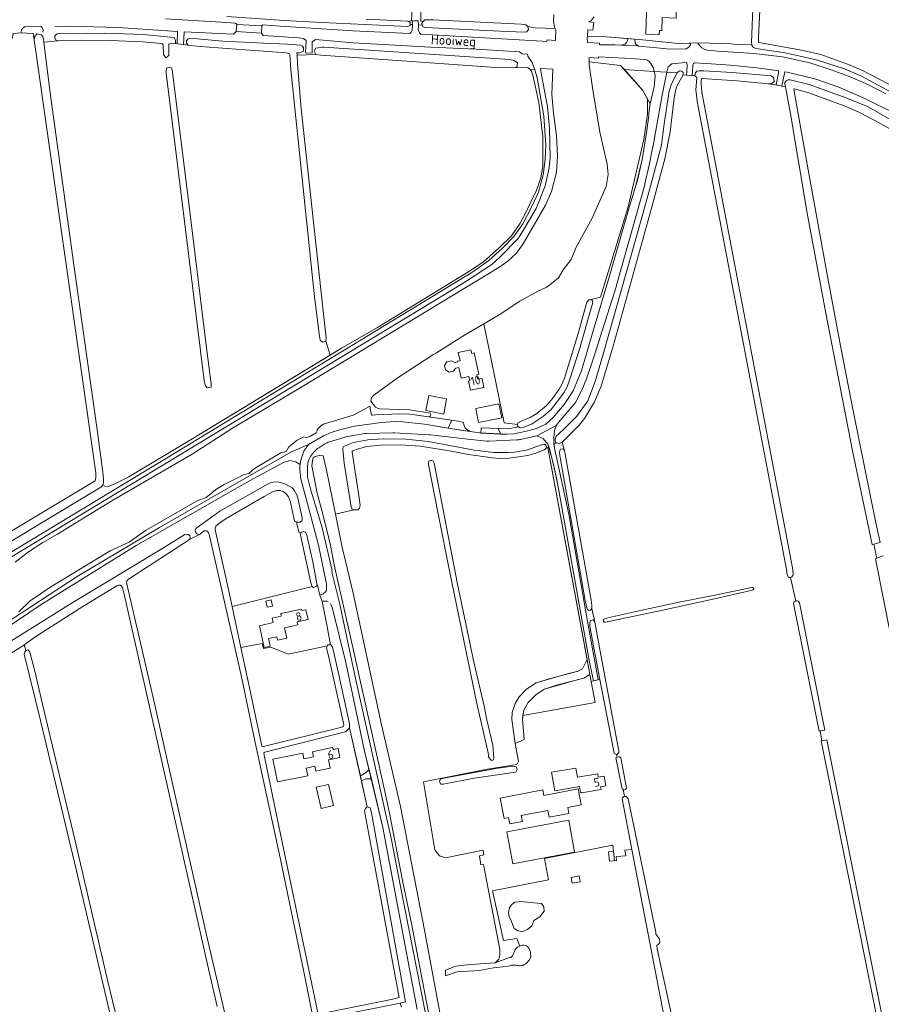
# Model space of a CAD drawing. Header units: metres. Extents: x 209813 to 223847, y 571801 to 587119.
# Tile 181 of 256: x 217034 to 217443, y 577986 to 578454. Entities that reach past the tile are written whole.
import ezdxf
from ezdxf.enums import TextEntityAlignment as Align

# ---------------------------------------------------------------- set-up
doc = ezdxf.new("R2010")
doc.units = ezdxf.units.M
for name, color, linetype, lineweight in [('B-RO-GR-BOUWLAND-GV', 8, 'Continuous', 0), ('B-RO-GR-GRAS-GV', 8, 'Continuous', 0), ('B-RO-GR-GROENVOORZIENING-GV', 8, 'Continuous', 0), ('B-RO-OG-BEBOUWING-T18', 8, 'Continuous', 0), ('B-RO-OG-TERREIN_CULTUURSCHEIDING-GV', 8, 'Continuous', 0), ('B-RO-OG-TERREIN_ERF-GV', 8, 'Continuous', 0), ('B-RO-OG-TOPOGRAFIE-T18', 8, 'Continuous', 0), ('B-RO-OG-WATER_GREPPEL-GV', 8, 'Continuous', 0), ('B-RO-OG-WEG-GV', 8, 'Continuous', 0), ('B-RO-VH-ONVERHARD-GV', 8, 'Continuous', 0), ('B-RO-VH-VERHARDING_BETONSTRAATSTEEN-GV', 8, 'Continuous', 0), ('B-RO-VH-VERHARDING_HALFVERHARDING-GV', 8, 'Continuous', 0), ('B-RO-VH-VERHARDING_OPEN-GV', 8, 'Continuous', 0), ('B-RO-VH-VERHARDING_PUIN-GV', 8, 'Continuous', 0), ('B-RO-VH-VERHARDING_STRAATBAKSTEEN-GV', 8, 'Continuous', 0)]:
    doc.layers.add(name, color=color, linetype=linetype, lineweight=lineweight)
doc.styles.add('NLCS-ISO-M200-T18', font='txt', dxfattribs={"height": 0.36})

msp = doc.modelspace()

# ---------------------------------------------------------------- linework, layer by layer
at = {"layer": 'B-RO-GR-BOUWLAND-GV', "flags": 128}
for points in [[(217451.437, 578141.912), (217440.315, 578197.858), (217440.989, 578198.102), (217439.527, 578204.865), (217438.883, 578204.699), (217429.469, 578249.142), (217416.788, 578314.636), (217407.86, 578362.106), (217400.017, 578409.418), (217397.688, 578422.153), (217392.897, 578423.102), (217389.387, 578423.643), (217374.689, 578425.034), (217362.695, 578425.833), (217358.263, 578426.147), (217358.013, 578426.137), (217357.825, 578426.04), (217357.687, 578425.883), (217357.585, 578425.271), (217357.567, 578423.745), (217357.93, 578419.564), (217400.918, 578193.522), (217401.225, 578190.674), (217401.12, 578189.881), (217400.472, 578189.11), (217400.043, 578188.961), (217402.564, 578177.8)], [(217404.235, 578176.942), (217416.335, 578116.47)], [(217416.335, 578116.47), (217414.028, 578116.059), (217414.956, 578111.372), (217417.262, 578111.834), (217480.675, 577794.898)]]:
    msp.add_lwpolyline(points, dxfattribs=at)
at = {"layer": 'B-RO-GR-GRAS-GV', "flags": 128}
for points in [[(217386.468, 578481.546), (217384.763, 578445.617), (217384.76, 578443.324), (217384.946, 578443.253), (217405.966, 578439.464), (217414.423, 578437.572), (217428.427, 578432.459), (217434.537, 578429.849), (217458.27, 578417.388)], [(217198.333, 578454.373), (217218.053, 578453.363), (217218.625, 578453.262), (217219.867, 578453.684), (217220.898, 578472.93)], [(217224.127, 578473.038), (217224.405, 578453.313), (217225.411, 578453.287), (217226.272, 578453.987), (217227.422, 578454.057), (217230.018, 578453.96), (217272.125, 578451.931), (217274.243, 578451.632), (217275.269, 578450.891), (217278.683, 578450.271), (217288.133, 578449.96), (217287.811, 578450.593), (217287.382, 578453.565), (217287.515, 578456.63)], [(217181.351, 578294.695), (217186.656, 578297.908), (217203.781, 578307.734), (217246.684, 578334.124), (217254.149, 578339.01), (217261.74, 578345.812), (217267.523, 578351.364), (217271.552, 578357.374), (217274.466, 578362.78), (217279.379, 578373.026), (217281.394, 578378.965), (217282.34, 578384.512), (217282.304, 578398.369), (217280.433, 578414.738), (217277.537, 578427.776), (217276.906, 578429.672), (217276.237, 578430.624), (217275.274, 578431.399), (217268.169, 578431.203), (217259.932, 578431.386), (217217.75, 578434.422), (217176.878, 578437.15), (217174.467, 578437.481), (217165.555, 578437.256), (217165.802, 578433.103), (217167.584, 578411.768), (217177.745, 578317.112), (217179.444, 578302.836), (217179.166, 578301.24)], [(217402.564, 578177.8), (217400.043, 578188.961), (217399.014, 578189.005), (217398.424, 578190.355), (217398.149, 578192.824), (217355.769, 578414.481), (217355.083, 578420.628), (217355.515, 578426.557), (217354.553, 578427.388), (217348.983, 578427.934), (217346.17, 578422.772), (217345.698, 578421.589), (217345.312, 578420.177), (217344.712, 578416.962), (217342.783, 578400.721), (217340.279, 578387.893), (217333.981, 578364.582), (217315.694, 578298.883), (217310.057, 578279.983), (217306.85, 578272.473), (217302.171, 578264.536), (217299.586, 578261.314), (217291.594, 578253.349), (217292.846, 578248.499), (217305.283, 578178.122), (217305.618, 578175.597), (217305.645, 578174.223), (217307.283, 578166.965), (217309.145, 578156.569), (217317.246, 578113.192), (217318.511, 578106.607), (217318.511, 578105.734), (217317.564, 578104.727), (217317.364, 578104.809), (217317.611, 578103.519), (217318.544, 578103.755), (217319.365, 578103.24), (217322.128, 578088.874), (217321.665, 578088.165), (217320.852, 578087.971), (217320.545, 578088.201), (217321.189, 578084.835), (217321.939, 578084.868), (217322.9, 578083.766), (217335.971, 578020.358), (217336.007, 578019.527), (217336.317, 578019.179), (217337.715, 578017.079), (217337.88, 578015.467), (217337.257, 578014.721), (217336.55, 578014.052), (217336.73, 578012.526), (217344.362, 577976.662)], [(217459.66, 578395.166), (217440.013, 578406.226), (217432.413, 578410.146), (217425.525, 578413.189), (217408.756, 578419.325), (217401.824, 578421.17), (217401.659, 578421.197), (217402.496, 578415.599), (217408.738, 578381.055), (217418.099, 578329.561), (217423.916, 578298.253), (217429.953, 578267.457), (217440.502, 578215.011), (217442.624, 578205.662), (217439.527, 578204.865), (217440.989, 578198.102), (217444.085, 578199.223)], [(217258.427, 578245.771), (217246.974, 578247.431), (217238.019, 578249.097), (217224.124, 578251.328), (217214.793, 578251.994), (217205.588, 578251.925), (217198.675, 578251.245), (217193.698, 578249.786), (217192.085, 578249.129), (217191.693, 578248.848), (217191.693, 578248.48), (217195.294, 578225.801), (217195.536, 578223.193), (217195.243, 578221.988), (217194.462, 578221.185), (217193.431, 578221.058), (217192.604, 578221.123), (217183.842, 578219.089), (217184.655, 578215.134), (217186.877, 578204.055), (217192.233, 578181.555), (217205.679, 578118.904), (217214.79, 578080.131), (217225.498, 578024.728), (217237.803, 577958.414)], [(217266.098, 578004.296), (217258.848, 578003.428), (217252.234, 578002.105), (217241.65, 578001.576), (217236.094, 577999.724), (217236.094, 578002.37), (217241.027, 578004.24), (217248, 578005.016), (217259.642, 578005.809), (217261.36, 578007.625), (217261.955, 578009.544), (217261.969, 578012.216), (217254.11, 578052.543), (217252.856, 578052.37), (217252.221, 578056.646), (217254.296, 578057.175), (217254.069, 578059.442), (217236.051, 578055.738), (217233.211, 578056.758), (217230.989, 578059.576), (217225.609, 578091.909), (217256.024, 578097.906), (217270.028, 578100.069), (217270.725, 578101.75), (217269.193, 578110.014), (217267.546, 578121.428), (217267.705, 578124.761), (217269.134, 578129.127), (217271.039, 578132.302), (217274.611, 578135.953), (217279.135, 578138.89), (217293.423, 578143.018), (217299.138, 578144.446), (217301.122, 578145.558), (217303.37, 578149.984), (217284.671, 578250.751), (217283.639, 578250.133), (217283.051, 578249.663), (217278.483, 578247.864), (217275.197, 578246.935), (217266.33, 578245.735), (217261.786, 578245.594), (217258.427, 578245.771)], [(217172.705, 577981.703), (217168.745, 578001.57), (217157.547, 578055.668), (217146.072, 578108.334), (217139.109, 578141.768), (217124.985, 578204.649), (217123.835, 578209.352), (217123.465, 578210.429), (217122.906, 578210.988), (217122.505, 578211.121), (217121.933, 578211.177), (217121.487, 578211.095), (217120.138, 578210.254), (217119.476, 578209.639), (217114.394, 578206.954), (217096.665, 578195.464), (217085.501, 578188.169), (217084.648, 578187.363), (217084.569, 578186.568), (217097.522, 578130.556), (217122.818, 578017.647), (217132.46, 577976.387)], [(217127.566, 577985.01), (217123.074, 578005.102), (217098.228, 578115.558), (217083.414, 578181.007), (217082.651, 578184.082), (217082.114, 578184.88), (217081.664, 578185.27), (217080.873, 578185.322), (217080.023, 578185.033), (217063.852, 578175.251), (217041.491, 578160.872), (217035.913, 578157.022), (217036.772, 578154.339), (217037.669, 578154.589), (217037.992, 578154.31), (217038.671, 578153.418), (217040.929, 578144.478), (217044.633, 578128.73), (217052.607, 578095.479), (217060.157, 578063.847), (217075.687, 577996.924), (217080.407, 577977.34)], [(217311.633, 578169.328), (217315.252, 578170.301), (217329.535, 578173.468), (217346.352, 578177.01), (217365.639, 578180.926), (217381.634, 578184.2)], [(217382.003, 578182.95), (217362.422, 578178.505), (217339.385, 578173.483), (217312.069, 578167.683)], [(217413.626, 578115.987), (217401.414, 578176.615)], [(217035.913, 578157.022), (217035.268, 578156.541)], [(217035.268, 578156.541), (217034.396, 578155.89), (217004.017, 578137.438), (216984.07, 578124.666), (216977.802, 578120.517), (216975.053, 578119.036), (216977.298, 578111.703)], [(217077.268, 577979.207), (217060.799, 578049.565), (217043.706, 578121.011), (217035.916, 578152.548), (217036.202, 578153.532), (217036.772, 578154.339)], [(217455.461, 577908.289), (217414.571, 578111.294), (217414.956, 578111.372), (217414.028, 578116.059), (217413.626, 578115.987)], [(217339.93, 577980.073), (217324.686, 578059.654), (217321.366, 578059.31), (217321.723, 578056.69), (217317.119, 578056.413), (217317.358, 578054.428), (217314.052, 578054.102), (217313.556, 578058.55), (217315.926, 578058.814), (217315.611, 578061.691), (217283.107, 578055.381), (217284.973, 578045.26), (217258.422, 578040.022), (217263.581, 578016.487), (217269.931, 578017.439), (217271.336, 578013.81)], [(217215.116, 577984.709), (217214.521, 577986.736), (217213.053, 577986.39), (217182.764, 577980.294)]]:
    msp.add_lwpolyline(points, dxfattribs=at)
for points in [[(217040.638, 578444.52), (217040.12, 578447.588), (217034.509, 578447.87), (217030.749, 578447.452), (217030.156, 578445.185), (217007.063, 578443.539), (216987.246, 578443.711), (216991.932, 578416.352), (217006.603, 578327.863), (217023.78, 578226.327), (217025.206, 578214.601), (217025.261, 578213.326), (217024.74, 578212.283), (217023.606, 578212.094), (217024.323, 578207.659), (217024.509, 578207.811), (217069.718, 578234.929), (217069.963, 578236.452), (217069.925, 578238.716)], [(217107.74, 578442.755), (217104.726, 578442.651), (217104.692, 578437.047), (217103.2, 578435.927), (217102.044, 578437.527), (217102.013, 578442.122), (217101.608, 578442.668), (217101.24, 578442.816), (217092.358, 578443.594), (217076.915, 578444.261), (217063.134, 578444.369), (217052.139, 578444.026), (217045.329, 578443.425), (217048.044, 578420.488), (217059.555, 578337.598), (217070.53, 578259.226), (217073.298, 578238.977), (217073.677, 578235.63), (217073.539, 578233.774), (217073.16, 578232.656), (217075.346, 578232.032), (217079.005, 578233.451), (217085.604, 578236.845), (217115.185, 578254.603), (217181.351, 578294.695), (217179.166, 578301.24), (217177.626, 578300.855), (217176.473, 578301.843), (217176.155, 578303.618), (217173.92, 578322.333), (217162.673, 578430.264), (217162.11, 578437.518), (217161.953, 578437.862), (217161.733, 578438.027), (217160.459, 578438.353), (217140.869, 578439.75), (217119.518, 578441.317), (217114.861, 578441.776), (217113.903, 578442.016)], [(217254.286, 578309.563), (217263.954, 578262.526), (217270.355, 578261.628), (217270.484, 578262.466), (217271.749, 578263.156), (217276.366, 578264.98), (217279.506, 578266.852), (217284.15, 578270.791), (217286.477, 578273.49), (217290.09, 578278.468), (217291.358, 578280.772), (217292.67, 578283.766), (217299.131, 578305.014), (217303.277, 578319.816), (217304.203, 578320.957), (217304.65, 578320.912), (217309.786, 578322.215), (217318.137, 578349.639), (217322.899, 578365.091), (217330.307, 578397.159), (217332.001, 578409.118), (217332.097, 578416.377), (217329.893, 578420.487), (217319.276, 578432.385), (217304.383, 578434.053), (217304.383, 578432.673), (217305.988, 578421.676), (217309.359, 578400.601), (217312.859, 578385.408), (217313.319, 578380.546), (217312.394, 578374.731), (217305.826, 578359.822), (217298.224, 578346.003), (217295.728, 578340.084), (217291.941, 578335.161), (217289.753, 578331.429), (217284.947, 578327.451), (217283.888, 578326.785), (217280.552, 578325.345), (217271.35, 578320.376), (217261.637, 578313.862)], [(217103.323, 578429.84), (217103.523, 578431.042), (217104.773, 578431.48), (217105.909, 578431.165), (217106.271, 578430.259), (217106.34, 578429.166), (217114.085, 578366.747), (217122.558, 578298.062), (217124.763, 578281.064), (217124.688, 578279.479), (217122.806, 578279.044), (217121.963, 578280.424), (217121.408, 578282.644), (217103.45, 578428.72)], [(217227.97, 578242.713), (217227.958, 578243.489), (217228.123, 578244.24), (217228.93, 578244.559), (217229.672, 578244.559), (217230.199, 578244.315), (217230.667, 578243.38), (217241.865, 578185.827), (217249.755, 578148.094), (217254.643, 578127.199), (217255.622, 578121.993), (217258.525, 578109.336), (217259.135, 578103.302), (217258.867, 578102.345), (217257.94, 578102.014), (217257.25, 578102.578), (217256.598, 578103.663), (217256.475, 578104.748), (217256.161, 578106.248), (217250.914, 578129.137), (217238.193, 578191.321), (217232.616, 578219.183)], [(217172.82, 578184.669), (217172.523, 578184.996), (217172.066, 578186.383), (217167.321, 578208.459), (217167.236, 578208.914), (217167.268, 578209.541), (217167.548, 578210.383), (217166.62, 578210.259), (217165.4, 578214.283), (217165.465, 578215.327), (217164.428, 578215.81), (217164.073, 578217.183), (217162.485, 578224.719), (217161.524, 578227.316), (217160.245, 578228.869), (217158.913, 578229.876), (217157.609, 578230.273), (217155.997, 578230.303), (217154.232, 578229.877), (217149.869, 578227.493), (217131.948, 578216.963), (217128.174, 578214.502), (217126.988, 578213.374), (217126.64, 578212.609), (217126.693, 578211.637), (217131.406, 578190.413), (217134.693, 578175.185)], [(217148.983, 578157.666), (217138.888, 578155.749), (217141.896, 578141.815), (217148.619, 578109.651), (217149.006, 578108.467), (217186.161, 578117.694), (217187.105, 578118.026), (217187.556, 578118.367), (217187.813, 578118.709), (217187.623, 578119.77), (217180.797, 578150.24), (217179.592, 578155.581), (217179.986, 578156.55), (217161.393, 578152.572), (217153.174, 578155.931), (217149.554, 578155.211)], [(217307.207, 578129.55), (217304.677, 578142.943), (217301.757, 578141.113), (217288.898, 578137.779), (217283.183, 578135.953), (217279.135, 578133.413), (217275.325, 578129.603), (217273.261, 578125.952), (217272.855, 578123.315)], [(217300.109, 578044.383), (217296.272, 578043.655), (217295.75, 578046.406), (217299.587, 578047.134)], [(217276.137, 578034.434), (217281.654, 578033.997), (217282.884, 578032.489), (217282.924, 578030.306), (217280.86, 578027.766), (217278.042, 578025.98), (217277.129, 578023.48), (217275.066, 578021.734), (217272.287, 578020.503), (217270.303, 578021.138), (217268.755, 578022.17), (217267.088, 578026.258), (217266.374, 578027.647), (217266.096, 578029.75), (217266.572, 578032.092), (217267.565, 578033.481), (217269.033, 578034.632), (217272.234, 578034.902)]]:
    msp.add_lwpolyline(points, close=True, dxfattribs=at)
at = {"layer": 'B-RO-GR-GRAS-GV'}
for points in [[(217381.634, 578184.2, -1.1773571), (217382.003, 578182.95)], [(217271.336, 578013.81, -0.177992), (217273.991, 578014.107)], [(217273.991, 578014.107, -0.2066857), (217275.933, 578012.363)], [(217275.933, 578012.363, -0.0959291), (217276.618, 578009.401)], [(217276.618, 578009.401, -0.2068031), (217275.548, 578006.74)], [(217268.803, 578004.722, 0.0993484), (217266.098, 578004.296)], [(217271.021, 578004.423, -0.0068809), (217268.803, 578004.722)], [(217273.366, 578004.847, -0.1187544), (217271.021, 578004.423)], [(217275.548, 578006.74, -0.1525485), (217273.366, 578004.847)]]:
    msp.add_lwpolyline(points, format="xyb", dxfattribs=at)
msp.add_arc((217311.912, 578168.521), 0.854, 109.05808, 280.74932, dxfattribs=at)
at = {"layer": 'B-RO-GR-GROENVOORZIENING-GV', "flags": 128}
msp.add_lwpolyline([(217262.332, 578257.087), (217265.253, 578257.028), (217268.948, 578257.236), (217275.901, 578258.781), (217279.38, 578259.853), (217283.824, 578261.808), (217287.09, 578264.844), (217292.538, 578271.258), (217296.727, 578277.617), (217300.759, 578287.253), (217305.833, 578304.583), (217313.931, 578331.652), (217323.301, 578364.856), (217327.268, 578377.853), (217329.495, 578387.702), (217331.605, 578400.263), (217332.691, 578408.461), (217332.711, 578409.497), (217333.218, 578413.482), (217333.35, 578414.04), (217332.097, 578416.377), (217332.001, 578409.118), (217330.307, 578397.159), (217322.899, 578365.091), (217318.137, 578349.639), (217309.786, 578322.215), (217304.65, 578320.912), (217305.723, 578320.804), (217306.125, 578319.657), (217305.282, 578316.924), (217299.795, 578297.562), (217295.14, 578283.166), (217293.858, 578279.603), (217292.291, 578276.761), (217286.244, 578268.771), (217282.715, 578265.601), (217276.927, 578261.92), (217273.303, 578260.434), (217271.526, 578260.049), (217270.715, 578260.565), (217265.928, 578259.649), (217261.098, 578259.825)], close=True, dxfattribs=at)
for points in [[(217025.717, 578166.256), (217061.116, 578189.497), (217100.23, 578212.811), (217138.146, 578234.61), (217163, 578248.735), (217171.01, 578252.165), (217178.145, 578256.241), (217181.829, 578257.808), (217185.751, 578259.125), (217192.92, 578260.907), (217205.671, 578262.622), (217212.25, 578263.084), (217215.637, 578262.939), (217226.067, 578261.853), (217237.328, 578259.963), (217238.863, 578263.102), (217239.012, 578263.73), (217219.139, 578266.526), (217214.431, 578266.707), (217202.98, 578266.25), (217201.27, 578266.143), (217200.982, 578266.194), (217200.106, 578270.352), (217197.993, 578269.082), (217192.264, 578266.098), (217178.076, 578261.801), (217176.913, 578261.07), (217175.105, 578259.251), (217175.088, 578258.601), (217174.642, 578257.728), (217171.701, 578256.01), (217169.964, 578255.533), (217168.749, 578255.783), (217165.579, 578254.26), (217161.677, 578251.022), (217160.39, 578248.907), (217157.894, 578248.207), (217145.387, 578240.824), (217142.699, 578238.394), (217140.468, 578237.952), (217130.895, 578233.209), (217126.914, 578230.835), (217124.648, 578228.767), (217122.363, 578227.014), (217118.134, 578225.417), (217093.607, 578211.273), (217085.746, 578205.823), (217076.811, 578201.6), (217048.603, 578184.56), (217038.753, 578177.856), (217033.309, 578172.667)], [(217245.354, 577891.561), (217219.891, 578024.545), (217215.639, 578044.96), (217209.419, 578077.008), (217207.66, 578085.865), (217202.075, 578110.889), (217192.131, 578155.658), (217183.263, 578194.982), (217181.46, 578204.416), (217177.827, 578219.12), (217175.045, 578229.103), (217172.525, 578241.964), (217172.993, 578245.316), (217173.243, 578245.906), (217174.24, 578246.507), (217176.019, 578246.971), (217177.952, 578246.717), (217179.396, 578240.73), (217183.842, 578219.089), (217192.604, 578221.123), (217191.578, 578221.626), (217191.231, 578222.524), (217188.008, 578243.32), (217187.391, 578250.164), (217187.48, 578251.113), (217189.174, 578251.888), (217192.353, 578253.067), (217199.123, 578254.473), (217206.417, 578254.875), (217217.318, 578254.731), (217227.932, 578253.549), (217239.785, 578251.377), (217249.84, 578249.417), (217259.005, 578248.311), (217265.9, 578248.311), (217268.845, 578248.524), (217274.44, 578249.53), (217282.294, 578252.182), (217283.115, 578252.315), (217283.736, 578251.92), (217284.118, 578251.042), (217283.694, 578250.24), (217285.175, 578251.015), (217284.747, 578252.419), (217282.551, 578254.977), (217279.55, 578256.286), (217271.715, 578254.577)], [(217211.144, 578257.743), (217198.571, 578257.464)], [(217178.835, 578252.448), (217175.993, 578250.665)], [(217167.068, 578242.711), (217164.915, 578243.976), (217162.133, 578244.533), (217159.142, 578243.628), (217142.934, 578234.86), (217089.053, 578204.111), (217043.504, 578175.814), (217026.849, 578164.515), (216985.743, 578139.863), (216966.002, 578127.566), (216940.778, 578111.623), (216923.78, 578099.614), (216915.303, 578092.769), (216905.042, 578083.566), (216895.754, 578074.858), (216886.728, 578064.442), (216875.799, 578050.107), (216865.581, 578035.61), (216854.621, 578017.92), (216846.694, 578002.179), (216840.53, 577986.401), (216835.035, 577968.969)], [(217171.352, 578245.234), (217170.858, 578244.088), (217170.471, 578241.807), (217170.607, 578236.783), (217171.999, 578231.133), (217177.457, 578212.624), (217182.057, 578192.994), (217182.328, 578190.822), (217185.794, 578176.869), (217193.378, 578140.951), (217210.44, 578064.215), (217214.716, 578042.082), (217226.454, 577982.511)], [(217167.13, 578237.388), (217166.859, 578240.093)], [(216993.893, 578136.55), (217058.701, 578176.943), (217101.259, 578202.668), (217112.256, 578209.337), (217113.057, 578209.547), (217114.023, 578209.415), (217114.694, 578208.744), (217114.746, 578207.757), (217114.394, 578206.954), (217119.476, 578209.639), (217118.702, 578209.485), (217117.964, 578209.702), (217117.244, 578210.667), (217117.098, 578211.544), (217117.494, 578212.188), (217128.882, 578220.513), (217151.862, 578233.472), (217153.32, 578234.078), (217154.298, 578234.29), (217156.561, 578234.389), (217158.257, 578234.019), (217160.066, 578233.388), (217163.177, 578231.66), (217164.171, 578230.524), (217165.428, 578228.265), (217166.14, 578226.024), (217167.981, 578217.253), (217167.961, 578216.128), (217167.061, 578215.315), (217166.129, 578215.276), (217165.465, 578215.327), (217165.4, 578214.283), (217166.62, 578210.259), (217167.548, 578210.383), (217168.663, 578210.773), (217169.738, 578210.414), (217170.196, 578209.132), (217173.088, 578196.337), (217174.985, 578186.008), (217174.92, 578185.191), (217175.318, 578185.29), (217176.331, 578180.619), (217177.19, 578180.848)], [(217175.59, 578204.938), (217168.617, 578231.128), (217167.393, 578235.903)], [(217179.408, 578186.531), (217175.719, 578204.388)], [(217177.968, 578181.217), (217178.367, 578181.482)], [(217179.125, 578182.207), (217179.508, 578182.73), (217179.553, 578183.023), (217179.602, 578184.016)], [(217180.358, 578177.509), (217179.934, 578177.732), (217178.045, 578177.65), (217177.435, 578177.521), (217179.771, 578166.453), (217181.499, 578156.96), (217181.681, 578156.96), (217182.34, 578156.018), (217185.412, 578142.65), (217190.545, 578119.497), (217190.557, 578117.594), (217195.644, 578094.671), (217197.672, 578095.819), (217199.811, 578097.553), (217197.682, 578106.502), (217188.72, 578148.516), (217182.397, 578174.216)], [(217182.336, 578174.43), (217181.967, 578175.56)], [(217222.588, 577983.648), (217206.322, 578070.197), (217201.023, 578092.461), (217200.404, 578093.22), (217198.297, 578093.323), (217196.179, 578092.262), (217198.905, 578079.973), (217200.254, 578079.547), (217200.869, 578077.157), (217217.138, 577987.252), (217214.521, 577986.736), (217215.116, 577984.709)]]:
    msp.add_lwpolyline(points, dxfattribs=at)
at = {"layer": 'B-RO-GR-GROENVOORZIENING-GV'}
for points in [[(217189.511, 578255.978, 0.0284959), (217188.385, 578255.71)], [(217198.571, 578257.464, 0.0385951), (217197.047, 578257.313)], [(217180.988, 578253.464, 0.0599602), (217178.835, 578252.448)], [(217172.886, 578247.718, 0.073644), (217171.352, 578245.234)], [(217177.19, 578180.848, 0.0727499), (217177.968, 578181.217)], [(217181.967, 578175.56, 0.0703079), (217181.597, 578176.314)], [(217182.397, 578174.216, 0.0178961), (217182.336, 578174.43)]]:
    msp.add_lwpolyline(points, format="xyb", dxfattribs=at)
at = {"layer": 'B-RO-OG-TERREIN_CULTUURSCHEIDING-GV', "flags": 128}
for points in [[(217031.574, 578196.303), (217038.048, 578201.189), (217044.82, 578205.553), (217051.717, 578209.544), (217070.302, 578221.044), (217078.399, 578225.95), (217115.777, 578247.644), (217134.83, 578259.932), (217167.918, 578279.588), (217211.185, 578305.961), (217261.475, 578336.333), (217265.665, 578339.351), (217269.859, 578343.105), (217272.951, 578347.525), (217283.59, 578365.933), (217286.38, 578372.352), (217288.797, 578381.648), (217289.299, 578389.235), (217288.848, 578398.984), (217287.428, 578409.609), (217286.569, 578418.586), (217287.157, 578430.585), (217281.263, 578430.865), (217281.404, 578429.421), (217283.147, 578420.352), (217284.606, 578412.898), (217285.533, 578402.319), (217285.897, 578388.628), (217285.378, 578383.634), (217283.518, 578375.167), (217279.109, 578364.376), (217273.544, 578354.607), (217270.621, 578350.095), (217261.873, 578341.215), (217258.057, 578337.715), (217245.685, 578329.6), (217235.092, 578323.133), (216953.465, 578152.595)], [(217000, 578183.108), (217103.559, 578245.757), (217223.097, 578318.37), (217249.112, 578334.238), (217256.699, 578339.665), (217263.144, 578345.556), (217268.71, 578351.213), (217272.911, 578357.049), (217277.038, 578365.293), (217280.283, 578372.057), (217282.509, 578380.288), (217283.475, 578387.816), (217283.836, 578394.576), (217282.833, 578408.267), (217279.691, 578426.397), (217278.485, 578430.206), (217276.399, 578430.393), (217276.906, 578429.672), (217277.537, 578427.776), (217280.433, 578414.738), (217282.304, 578398.369), (217282.34, 578384.512), (217281.394, 578378.965), (217279.379, 578373.026), (217274.466, 578362.78), (217271.552, 578357.374), (217267.523, 578351.364), (217261.74, 578345.812), (217254.149, 578339.01), (217246.684, 578334.124), (217203.781, 578307.734), (217186.656, 578297.908), (217115.185, 578254.603), (217085.604, 578236.845), (217079.005, 578233.451), (217075.346, 578232.032), (217073.16, 578232.656), (217072.348, 578231.863), (217069.538, 578230.133), (217044.496, 578215.043), (217013.803, 578196.646)]]:
    msp.add_lwpolyline(points, dxfattribs=at)
for points in [[(217306.443, 578139.915), (217304.512, 578148.662), (217289.702, 578232.06), (217287.35, 578242.714), (217285.463, 578250.072), (217285.175, 578251.015), (217284.671, 578250.751), (217305.302, 578139.573)], [(217305.645, 578174.223), (217305.002, 578173.386), (217304.166, 578173.253), (217303.624, 578173.828), (217303.164, 578175.103), (217302.453, 578178.097), (217290.358, 578246.903), (217290.284, 578248.615), (217290.624, 578249.73), (217291.254, 578250.145), (217292.199, 578249.976), (217292.846, 578248.499), (217291.594, 578253.349), (217290.13, 578252.644), (217288.983, 578252.946), (217287.668, 578252.32), (217287.938, 578250.454), (217294.725, 578219.112), (217303.793, 578167.199), (217308.675, 578140.343), (217309.496, 578140.5), (217304.808, 578164.944), (217304.654, 578166.29), (217304.605, 578167.65), (217305.041, 578168.522), (217306.221, 578168.891), (217307.098, 578167.916)]]:
    msp.add_lwpolyline(points, close=True, dxfattribs=at)
at = {"layer": 'B-RO-OG-TERREIN_ERF-GV', "flags": 128}
for points in [[(217306.751, 578455.504), (217305.202, 578453.6), (217304.379, 578453.25), (217304.14, 578453.065), (217306.498, 578452.792), (217306.066, 578449.057), (217303.708, 578449.33), (217303.497, 578446.046), (217312.618, 578445.896), (217329.719, 578444.548), (217346.845, 578442.79), (217356.901, 578443.019), (217371.673, 578442.637), (217376.449, 578442.18), (217381.568, 578442.438), (217381.482, 578443.108), (217381.85, 578451.463), (217382.599, 578471.123)], [(217270.355, 578261.628), (217263.954, 578262.526), (217254.286, 578309.563), (217244.34, 578303.747), (217233.062, 578296.585), (217231.855, 578295.793), (217230.005, 578294.776), (217218.243, 578286.976), (217213.111, 578283.75), (217202.12, 578275.635), (217201.014, 578274.458), (217200.544, 578272.778), (217202.378, 578270.521)], [(217204.811, 578269.161), (217219.207, 578268.588), (217228.856, 578267.005)], [(217227.996, 578265.28), (217242.306, 578263.267), (217244.62, 578262.635), (217244.832, 578261.609), (217245.353, 578260.29), (217246.186, 578259.387), (217247.821, 578258.288), (217252.19, 578257.66), (217252.836, 578257.614), (217253.096, 578260.117), (217265.928, 578259.649), (217270.715, 578260.565), (217270.238, 578260.869), (217270.355, 578261.628)], [(217317.611, 578103.519), (217317.364, 578104.809), (217316.268, 578105.261), (217315.901, 578107.098), (217309.496, 578140.5), (217306.443, 578139.915), (217305.302, 578139.573), (217307.207, 578129.55), (217272.855, 578123.315), (217272.606, 578121.697), (217273.4, 578111.907), (217269.193, 578110.014), (217270.725, 578101.75), (217270.028, 578100.069), (217256.024, 578097.906), (217225.609, 578091.909), (217230.989, 578059.576), (217233.211, 578056.758), (217236.051, 578055.738), (217254.069, 578059.442), (217254.296, 578057.175), (217252.221, 578056.646), (217252.856, 578052.37), (217254.11, 578052.543), (217261.969, 578012.216), (217261.955, 578009.544), (217261.36, 578007.625), (217259.642, 578005.809), (217266.568, 578008.321)], [(217271.336, 578013.81), (217269.931, 578017.439), (217263.581, 578016.487), (217258.422, 578040.022), (217284.973, 578045.26), (217283.107, 578055.381), (217315.611, 578061.691), (217316.422, 578054.366), (217317.358, 578054.428), (217317.119, 578056.413), (217321.723, 578056.69), (217321.366, 578059.31), (217324.686, 578059.654), (217320.063, 578083.79), (217320.18, 578084.363), (217320.906, 578084.822), (217321.189, 578084.835), (217320.545, 578088.201), (217320.108, 578088.528), (217317.021, 578103.189), (217317.611, 578103.519)]]:
    msp.add_lwpolyline(points, dxfattribs=at)
for points in [[(217345.91, 578462.38), (217345.67, 578454.86), (217339.09, 578455.1), (217338.89, 578448.91), (217337.7, 578448.91), (217337.62, 578446.9), (217331.32, 578447.13), (217331.824, 578462.822)], [(217235.661, 578289.748), (217236.788, 578291.528), (217238.772, 578291.961), (217240.464, 578291.101), (217241.949, 578291.425), (217241.875, 578291.767), (217243.018, 578292.016), (217242.17, 578295.91), (217248.197, 578297.224), (217248.569, 578295.469), (217249.71, 578295.711), (217251.913, 578285.547), (217250.938, 578285.34), (217251.395, 578283.186), (217253.442, 578283.62), (217254.366, 578279.321), (217248.019, 578277.958), (217247.086, 578282.236), (217247.679, 578282.365), (217247.211, 578284.513), (217243.604, 578283.727), (217242.501, 578288.786), (217241.019, 578288.462), (217239.798, 578287.032), (217237.829, 578286.602), (217236.1, 578287.736)], [(217228.149, 578275.55), (217236.649, 578273.909), (217235.25, 578266.66), (217226.75, 578268.301)], [(217250.47, 578269.324), (217261.491, 578271.548), (217262.854, 578264.795), (217251.833, 578262.571)], [(217177.435, 578177.521), (217176.331, 578180.619), (217175.318, 578185.29), (217174.92, 578185.191), (217174.893, 578184.849), (217173.295, 578184.146), (217172.82, 578184.669), (217134.693, 578175.185), (217138.888, 578155.749), (217148.983, 578157.666), (217149.554, 578155.211), (217153.174, 578155.931), (217161.393, 578152.572), (217179.986, 578156.55), (217180.153, 578156.96), (217181.499, 578156.96), (217179.771, 578166.453)], [(217153.226, 578178.301), (217153.872, 578175.372), (217151.348, 578174.815), (217150.702, 578177.745)], [(217165.952, 578166.474), (217159.667, 578165.062), (217160.762, 578160.189), (217156.337, 578159.194), (217155.976, 578160.8), (217151.969, 578159.899), (217152.777, 578156.303), (217150.005, 578155.681), (217147.67, 578166.071), (217154.163, 578167.53), (217153.685, 578169.658), (217157.988, 578170.607), (217157.939, 578171.798), (217167.67, 578173.984), (217167.837, 578173.243), (217169.785, 578173.68), (217170.836, 578169.005), (217165.647, 578167.839)], [(217198.905, 578079.973), (217190.557, 578117.594), (217188.663, 578115.627), (217183.463, 578114.276), (217150.309, 578105.889), (217149.852, 578105.625), (217149.809, 578105.476), (217150.146, 578103.699), (217156.895, 578070.82), (217175.412, 577982.078), (217175.702, 577981.551), (217176.513, 577981.551), (217211.023, 577988.497), (217214.066, 577989.282), (217197.672, 578078.005), (217198.048, 578079.229)], [(217174.566, 578096.888), (217174.085, 578099.238), (217169.917, 578098.386), (217170.666, 578094.728), (217156.274, 578091.784), (217154.069, 578102.565), (217168.311, 578105.478), (217168.866, 578102.766), (217173.409, 578103.695), (217172.902, 578106.172), (217182.315, 578108.097), (217183.111, 578107.226), (217185.036, 578107.62), (217185.888, 578103.452), (217180.502, 578102.351), (217181.336, 578098.273)], [(217233.583, 578093.031), (217234.524, 578093.393), (217260.076, 578098.152), (217268.044, 578099.345), (217269.689, 578099.155), (217270.162, 578097.641), (217269.559, 578096.435), (217249.789, 578093.518), (217234.97, 578090.727), (217233.955, 578090.727), (217233.261, 578091.901)], [(217298.818, 578094.032), (217308.436, 578095.657), (217308.705, 578094.063), (217311.535, 578094.541), (217312.305, 578089.984), (217309.765, 578089.555), (217310.004, 578088.142), (217300.718, 578086.574), (217300.676, 578086.822), (217300.289, 578086.756), (217299.803, 578089.631), (217287.979, 578087.635), (217286.493, 578096.436), (217298.082, 578098.394)], [(217180.492, 578090.629), (217182.808, 578080.581), (217176.996, 578079.241), (217174.68, 578089.289)], [(217294.683, 578076.839), (217285.387, 578075.035), (217284.753, 578078.304), (217272.08, 578075.845), (217272.633, 578072.998), (217266.637, 578071.834), (217266.051, 578074.854), (217263.96, 578074.448), (217262.084, 578084.117), (217282.266, 578088.033), (217282.792, 578085.324), (217299.057, 578088.48), (217300.534, 578080.869), (217294.141, 578079.628)], [(217268.031, 578052.957), (217265.226, 578068.126), (217294.622, 578073.562), (217297.427, 578058.393)]]:
    msp.add_lwpolyline(points, close=True, dxfattribs=at)
at = {"layer": 'B-RO-OG-TERREIN_ERF-GV'}
for points in [[(217202.378, 578270.521, 0.234272), (217204.811, 578269.161)], [(217228.856, 578267.005, -0.7181002), (217227.996, 578265.28)], [(217267.905, 578009.101, -0.0233648), (217269.18, 578011.943)], [(217269.18, 578011.943, -0.1803014), (217271.336, 578013.81)], [(217266.568, 578008.321, 0.2363759), (217267.905, 578009.101)]]:
    msp.add_lwpolyline(points, format="xyb", dxfattribs=at)
at = {"layer": 'B-RO-OG-WATER_GREPPEL-GV'}
msp.add_lwpolyline([(217404.235, 578176.942, 0.7555976), (217401.404, 578176.557)], format="xyb", dxfattribs=at)
at = {"layer": 'B-RO-OG-WATER_GREPPEL-GV', "flags": 128}
msp.add_lwpolyline([(217401.414, 578176.615), (217413.626, 578115.987), (217416.335, 578116.47), (217404.235, 578176.942)], dxfattribs=at)
at = {"layer": 'B-RO-OG-WEG-GV', "flags": 128}
for points in [[(217103.007, 578454.426), (217129.476, 578452.869), (217136.355, 578452.429), (217136.89, 578451.862), (217148.867, 578451.138), (217149.384, 578451.595), (217157.54, 578451.073), (217192.09, 578448.762), (217219.205, 578447.463), (217219.804, 578448.212), (217220.247, 578449.036), (217220.376, 578450.991), (217220.353, 578451.756), (217219.324, 578451.8), (217219.324, 578451.397), (217218.219, 578450.821), (217177.288, 578452.809), (217159.395, 578453.72), (217132.219, 578455.571)], [(217043.892, 578450.962), (217036.016, 578450.723), (217034.689, 578449.471), (217034.509, 578447.87), (217040.12, 578447.588), (217040.638, 578444.52), (217040.867, 578445.833), (217041.99, 578447.303), (217044.109, 578446.832), (217044.855, 578445.993), (217045.166, 578444.8), (217045.329, 578443.425), (217052.139, 578444.026), (217050.812, 578444.446), (217050.421, 578445.471), (217050.504, 578446.217), (217050.899, 578446.967), (217051.628, 578447.413), (217052.1, 578447.482), (217074.234, 578447.762), (217092.473, 578447.004), (217107.156, 578445.573), (217107.839, 578444.435), (217107.74, 578442.755), (217108.6, 578442.652)], [(217108.6, 578442.652), (217108.708, 578448.468), (217080.541, 578450.369), (217057.247, 578450.967), (217050.702, 578450.909)], [(217456.326, 578415.099), (217433.467, 578427.434), (217425.611, 578430.678), (217412.871, 578434.927), (217404.606, 578436.761), (217397.401, 578438.391), (217383.615, 578440.382), (217382.374, 578440.87), (217381.655, 578441.769), (217381.568, 578442.438), (217376.449, 578442.18), (217371.673, 578442.637), (217356.901, 578443.019), (217355.963, 578442.945), (217356.973, 578441.663), (217357.855, 578440.698), (217359.377, 578439.923), (217360.638, 578439.557), (217365.492, 578439.136), (217382.622, 578437.951), (217396.163, 578436.385), (217409.158, 578433.566), (217419.361, 578430.27), (217428.055, 578427.055), (217436.992, 578423.107), (217445.311, 578418.856)], [(217335.291, 578429.455), (217334.989, 578431.268), (217333.13, 578433.873), (217332.049, 578434.926), (217330.985, 578435.219), (217321.191, 578435.757), (217308.824, 578436.382), (217308.786, 578435.845), (217304.383, 578436.123), (217304.383, 578434.053), (217319.276, 578432.385), (217321.094, 578430.347)], [(217317.28, 578327.534), (217306.376, 578293.229), (217303.111, 578283.343), (217300.899, 578278.024), (217297.822, 578272.117), (217289.851, 578262.699), (217288.721, 578261.146), (217287.88, 578258.91), (217287.492, 578255.53), (217287.615, 578252.688), (217287.668, 578252.32), (217288.983, 578252.946), (217288.416, 578253.095), (217288.138, 578254.667), (217288.739, 578256.197), (217290.003, 578257.185), (217292.758, 578259.994), (217298.442, 578265.572), (217303.769, 578272.962), (217307.282, 578282.073), (217311.051, 578295.114), (217322.346, 578335.403), (217329.087, 578358.985), (217333.474, 578374.966), (217338.652, 578394.496), (217340.065, 578404.524), (217342.318, 578420.13), (217343.454, 578423.595), (217346.168, 578428.772)], [(217341.302, 578429.078), (217339.066, 578418.228), (217335.962, 578401.474), (217334.738, 578394.121)], [(217454.554, 578407.079), (217435.703, 578416.495), (217423, 578421.981), (217411.512, 578425.939), (217398.369, 578429.225), (217397.378, 578429.366), (217395.883, 578422.525), (217397.688, 578422.153), (217397.261, 578423.253), (217397.324, 578424.27), (217397.919, 578425.079), (217398.847, 578425.456), (217399.839, 578425.456), (217408.833, 578423.329), (217418.858, 578419.695), (217426.456, 578416.987), (217436.976, 578412.743), (217463.647, 578397.348)], [(217334.674, 578393.777), (217332.876, 578384.911), (217330.841, 578376.094)], [(217330.728, 578375.651), (217317.381, 578327.873)]]:
    msp.add_lwpolyline(points, dxfattribs=at)
for points in [[(217275.269, 578450.891), (217275.572, 578449.452), (217274.723, 578448.32), (217273.509, 578448.147), (217261.875, 578448.604), (217226.612, 578450.362), (217225.383, 578450.753), (217225.117, 578451.551), (217223.216, 578451.633), (217223.232, 578450.937), (217223.133, 578449.249), (217223.375, 578448.484), (217223.783, 578447.854), (217224.365, 578447.172), (217282.007, 578443.822), (217284.277, 578443.651), (217284.33, 578444.477), (217288.397, 578444.219), (217288.456, 578449.327), (217288.133, 578449.96), (217278.683, 578450.271)], [(217113.903, 578442.016), (217113.083, 578443.009), (217113.083, 578444.109), (217113.607, 578444.894), (217114.614, 578445.359), (217130.307, 578443.85), (217149.82, 578442.943), (217160.972, 578442.406), (217167.213, 578441.901), (217168.023, 578441.721), (217168.6, 578440.887), (217168.6, 578439.929), (217168.421, 578439.031), (217167.464, 578438.601), (217166.645, 578438.409), (217165.732, 578438.409), (217165.517, 578438.334), (217165.555, 578437.256), (217174.467, 578437.481), (217173.692, 578439.117), (217174.489, 578440.622), (217177.438, 578441.003), (217178.35, 578440.987), (217266.679, 578435.134), (217268.772, 578434.631), (217270.354, 578433.576), (217269.934, 578431.581), (217268.169, 578431.203), (217275.274, 578431.399), (217276.237, 578430.624), (217276.399, 578430.393), (217278.485, 578430.206), (217277.349, 578433.796), (217275.213, 578436.76), (217275.032, 578437.716), (217272.49, 578437.842), (217271.304, 578438.856), (217250.7, 578440.002), (217228.972, 578441.071), (217192.259, 578443.142), (217174.379, 578444.691), (217172.79, 578443.514), (217172.677, 578438.163), (217169.583, 578438.408), (217169.827, 578444.233), (217168.669, 578445.186), (217166.346, 578445.387), (217149.455, 578446.63), (217148.673, 578447.632), (217136.68, 578448.415), (217135.409, 578447.272), (217111.945, 578448.29), (217111.641, 578442.287)], [(217309.235, 578442.138), (217316.715, 578442.091), (217319.504, 578441.921), (217321.437, 578442.526), (217322.078, 578443.193), (217322.667, 578444.372), (217322.699, 578445.097), (217312.618, 578445.896), (217303.497, 578446.046), (217303.364, 578445.693), (217303.624, 578443.254), (217309.289, 578442.895)], [(217352.539, 578442.92), (217346.845, 578442.79), (217329.719, 578444.548), (217326.018, 578444.833), (217326.28, 578443.09), (217326.716, 578442.373), (217327.836, 578441.49), (217334.996, 578440.843), (217342.824, 578440.081), (217350.467, 578440.25), (217351.194, 578440.653), (217351.901, 578441.136), (217352.505, 578442.133)], [(217348.983, 578427.934), (217350.52, 578427.783), (217350.746, 578429.281), (217350.865, 578432.554), (217350.628, 578433.803), (217349.586, 578433.872), (217348.606, 578433.538), (217343.664, 578433.089), (217341.898, 578431.67), (217341.716, 578431.088), (217341.302, 578429.078), (217346.168, 578428.772), (217346.415, 578429.212), (217347.303, 578429.734), (217348.206, 578429.57), (217348.983, 578428.972)], [(217394.416, 578429.79), (217384.08, 578431.171), (217371.451, 578432.51), (217359.894, 578433.274), (217354.379, 578433.557), (217353.977, 578433.338), (217353.731, 578432.897), (217353.608, 578432.12), (217353.524, 578429.64), (217353.246, 578427.516), (217354.553, 578427.388), (217354.812, 578428.773), (217355.527, 578429.656), (217356.687, 578429.855), (217358.849, 578429.709), (217372.321, 578428.91), (217390.782, 578427.471), (217392.06, 578426.436), (217392.203, 578424.576), (217390.975, 578423.732), (217389.387, 578423.643), (217392.897, 578423.102), (217393.206, 578423.042)], [(217335.291, 578429.455), (217321.094, 578430.347), (217329.893, 578420.487), (217333.35, 578414.04), (217335.271, 578422.126), (217335.644, 578427.334)]]:
    msp.add_lwpolyline(points, close=True, dxfattribs=at)
at = {"layer": 'B-RO-OG-WEG-GV'}
for points in [[(217044.762, 578448.128, 0.3587121), (217043.892, 578450.962)], [(217334.738, 578394.121, -0.0087581), (217334.674, 578393.777)], [(217330.841, 578376.094, -0.0122192), (217330.728, 578375.651)], [(217317.381, 578327.873, -0.0089353), (217317.28, 578327.534)]]:
    msp.add_lwpolyline(points, format="xyb", dxfattribs=at)
at = {"layer": 'B-RO-VH-ONVERHARD-GV', "flags": 128}
msp.add_lwpolyline([(217223.216, 578451.633), (217225.117, 578451.551), (217224.888, 578452.24), (217225.411, 578453.287), (217224.405, 578453.313), (217224.127, 578473.038), (217220.898, 578472.93), (217219.867, 578453.684), (217218.625, 578453.262), (217219.324, 578452.691), (217219.324, 578451.8), (217220.353, 578451.756), (217220.298, 578453.612), (217223.172, 578453.491)], close=True, dxfattribs=at)
msp.add_lwpolyline([(217026.849, 578164.515), (217043.504, 578175.814), (217089.053, 578204.111), (217142.934, 578234.86), (217159.142, 578243.628), (217162.133, 578244.533), (217164.915, 578243.976), (217167.068, 578242.711), (217167.285, 578244.807), (217168.767, 578249.043), (217171.01, 578252.165), (217163, 578248.735), (217138.146, 578234.61), (217100.23, 578212.811), (217061.116, 578189.497), (217025.717, 578166.256)], dxfattribs=at)
at = {"layer": 'B-RO-VH-VERHARDING_BETONSTRAATSTEEN-GV', "flags": 128}
msp.add_lwpolyline([(217136.89, 578451.862), (217136.68, 578448.415), (217148.673, 578447.632), (217148.867, 578451.138)], close=True, dxfattribs=at)
at = {"layer": 'B-RO-VH-VERHARDING_HALFVERHARDING-GV', "flags": 128}
for points in [[(217239.012, 578263.73), (217238.863, 578263.102), (217237.328, 578259.963), (217247.821, 578258.288), (217246.186, 578259.387), (217245.353, 578260.29), (217244.832, 578261.609), (217244.62, 578262.635), (217242.306, 578263.267)], [(217253.096, 578260.117), (217252.836, 578257.614), (217262.332, 578257.087), (217261.098, 578259.825)], [(217273.4, 578111.907), (217272.606, 578121.697), (217273.261, 578125.952), (217275.325, 578129.603), (217279.135, 578133.413), (217283.183, 578135.953), (217297.55, 578140.001), (217301.757, 578141.113), (217304.677, 578142.943), (217303.37, 578149.984), (217301.122, 578145.558), (217299.138, 578144.446), (217285.406, 578140.874), (217279.135, 578138.89), (217274.611, 578135.953), (217271.039, 578132.302), (217269.134, 578129.127), (217267.705, 578124.761), (217267.546, 578121.428), (217269.193, 578110.014)], [(217195.644, 578094.671), (217196.179, 578092.262), (217198.297, 578093.323), (217200.404, 578093.22), (217201.023, 578092.461), (217199.811, 578097.553), (217197.672, 578095.819)]]:
    msp.add_lwpolyline(points, close=True, dxfattribs=at)
at = {"layer": 'B-RO-VH-VERHARDING_OPEN-GV', "flags": 128}
for points in [[(217334.738, 578394.121), (217335.962, 578401.474), (217339.066, 578418.228), (217341.302, 578429.078), (217335.291, 578429.455), (217335.644, 578427.334), (217335.271, 578422.126), (217333.218, 578413.482), (217332.711, 578409.497), (217332.691, 578408.461), (217331.605, 578400.263), (217329.495, 578387.702), (217326.574, 578375.203), (217323.301, 578364.856), (217313.931, 578331.652), (217305.833, 578304.583), (217300.759, 578287.253), (217296.727, 578277.617), (217292.538, 578271.258), (217287.09, 578264.844), (217283.824, 578261.808), (217279.38, 578259.853), (217275.901, 578258.781), (217268.948, 578257.236), (217265.253, 578257.028), (217252.19, 578257.66), (217243.451, 578258.916), (217235.597, 578260.259), (217226.067, 578261.853), (217215.637, 578262.939), (217212.25, 578263.084), (217205.671, 578262.622), (217192.92, 578260.907), (217185.751, 578259.125), (217181.829, 578257.808), (217178.145, 578256.241), (217171.01, 578252.165), (217168.767, 578249.043), (217167.285, 578244.807), (217167.068, 578242.711)], [(217279.55, 578256.286), (217288.721, 578261.146), (217289.851, 578262.699), (217297.822, 578272.117), (217300.899, 578278.024), (217303.111, 578283.343), (217306.376, 578293.229), (217317.28, 578327.534)], [(217180.988, 578253.464), (217188.385, 578255.71)], [(217189.511, 578255.978), (217197.047, 578257.313)], [(217211.931, 578257.729), (217228.334, 578256.802)], [(217228.947, 578256.748), (217246.678, 578254.645), (217255.554, 578253.796)], [(217271.715, 578254.577), (217279.55, 578256.286)], [(217256.851, 578253.757), (217270.012, 578254.326)], [(217172.886, 578247.718), (217173.658, 578248.635)], [(217226.454, 577982.511), (217214.716, 578042.082), (217210.44, 578064.215), (217193.378, 578140.951), (217185.794, 578176.869), (217182.328, 578190.822), (217182.057, 578192.994), (217177.457, 578212.624), (217171.999, 578231.133), (217170.607, 578236.783), (217170.471, 578241.807), (217170.858, 578244.088), (217171.352, 578245.234)], [(217177.19, 578180.848), (217176.331, 578180.619), (217177.435, 578177.521), (217178.045, 578177.65), (217179.934, 578177.732), (217180.358, 578177.509)], [(217181.445, 578176.539), (217181.597, 578176.314)], [(217182.397, 578174.216), (217188.72, 578148.516), (217197.682, 578106.502), (217206.322, 578070.197), (217222.588, 577983.648)]]:
    msp.add_lwpolyline(points, dxfattribs=at)
at = {"layer": 'B-RO-VH-VERHARDING_OPEN-GV'}
for points in [[(217211.144, 578257.743, -0.0202565), (217211.931, 578257.729)], [(217228.334, 578256.802, -0.0157604), (217228.947, 578256.748)], [(217173.658, 578248.635, -0.077748), (217175.993, 578250.665)], [(217255.554, 578253.796, 0.0317456), (217256.851, 578253.757)], [(217270.012, 578254.326, 0.0428859), (217271.715, 578254.577)], [(217167.068, 578242.711, 0.0659052), (217166.859, 578240.093)], [(217167.13, 578237.388, 0.0376456), (217167.393, 578235.903)], [(217175.59, 578204.938, -0.0138951), (217175.719, 578204.388)], [(217179.408, 578186.531, -0.0634557), (217179.602, 578184.016)], [(217179.125, 578182.207, -0.0882764), (217178.367, 578181.482)]]:
    msp.add_lwpolyline(points, format="xyb", dxfattribs=at)
at = {"layer": 'B-RO-VH-VERHARDING_PUIN-GV', "flags": 128}
msp.add_lwpolyline([(217288.721, 578261.146), (217279.55, 578256.286), (217282.551, 578254.977), (217284.747, 578252.419), (217286.584, 578245.835), (217288.681, 578236.981), (217289.702, 578232.06), (217304.512, 578148.662), (217306.443, 578139.915), (217308.675, 578140.343), (217303.793, 578167.199), (217294.725, 578219.112), (217287.938, 578250.454), (217287.615, 578252.688), (217287.492, 578255.53), (217287.88, 578258.91)], close=True, dxfattribs=at)
at = {"layer": 'B-RO-VH-VERHARDING_STRAATBAKSTEEN-GV', "flags": 128}
msp.add_lwpolyline([(217319.504, 578441.921), (217327.055, 578441.584), (217327.836, 578441.49), (217326.716, 578442.373), (217326.28, 578443.09), (217326.018, 578444.833), (217322.699, 578445.097), (217322.667, 578444.372), (217322.078, 578443.193), (217321.437, 578442.526)], close=True, dxfattribs=at)

# ---------------------------------------------------------------- texts
at = {"layer": 'B-RO-OG-BEBOUWING-T18', "style": 'NLCS-ISO-M200-T18'}
for s, rotation, p in [('10', 12.1, (217250.353, 578282.55)), ('8', 12.7, (217166.408, 578170.465)), ('6', 11.6, (217181.543, 578104.735)), ('5', 9.6, (217307.976, 578091.596))]:
    msp.add_text(s, height=4, rotation=rotation, dxfattribs=at).set_placement(p, align=Align.MIDDLE)
at = {"layer": 'B-RO-OG-TOPOGRAFIE-T18', "style": 'NLCS-ISO-M200-T18'}
msp.add_text('Hooiweg', height=4.5, rotation=356.9, dxfattribs=at).set_placement((217239.86, 578443.519), align=Align.MIDDLE)

doc.saveas('drawing.dxf')
